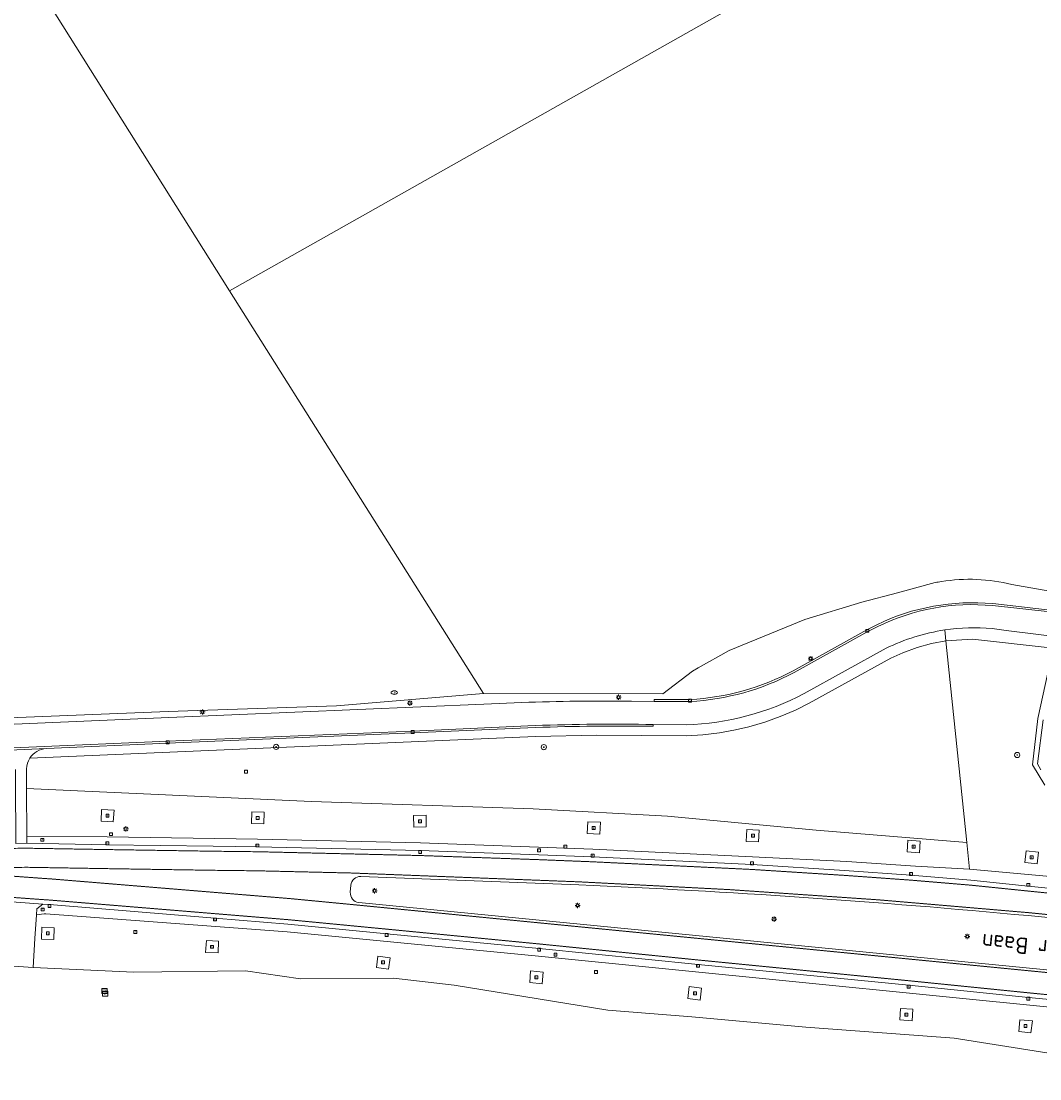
# Model space of a CAD drawing. Header units: metres. Extents: x 168032 to 180145, y 382923 to 399665.
# Tile 155 of 256: x 176974 to 177130, y 388798 to 388961. Entities that reach past the tile are written whole.
import ezdxf
from ezdxf.enums import TextEntityAlignment as Align

# ---------------------------------------------------------------- set-up
doc = ezdxf.new("R2010")
doc.units = ezdxf.units.M
doc.linetypes.add('VW-3-3_STREEP', pattern=[6, 3, -3])
doc.layers.get('0').update_dxf_attribs({"color": 8, "lineweight": 18})
for name, color, linetype, lineweight in [('B-WE-GR-BEPLANTING_CULTUUR_BOSPLANTSOEN-GV', 8, 'Continuous', 18), ('B-WE-GR-BEPLANTING_CULTUUR_HEESTERS-GV', 8, 'Continuous', 18), ('B-WE-GR-BOOM-S', 8, 'Continuous', 18), ('B-WE-GR-BOS_GEMENGD-GV', 8, 'Continuous', 18), ('B-WE-GR-BOS_NAALD-GV', 8, 'Continuous', 18), ('B-WE-IE-TERREINAFSCHEIDING_KUNSTMATIG_HEKWERK-G', 8, 'IE-TERREINAFSCHEIDING-KUNSTMATIG', 18), ('B-WE-KL-ET_KAST-S', 8, 'Continuous', 18), ('B-WE-KL-ET_LS_OV_LICHTMAST-S', 8, 'Continuous', 18), ('B-WE-KL-WATER-S', 8, 'Continuous', 18), ('B-WE-OG-TERREIN_CULTUURSCHEIDING-GV', 8, 'Continuous', 18), ('B-WE-OG-TERREIN_ERF-GV', 8, 'Continuous', 18), ('B-WE-OG-TOPOGRAFIE-T18', 8, 'Continuous', 18), ('B-WE-RI-GWA_KOLK-S', 8, 'Continuous', 18), ('B-WE-RI-GWA_RIOOLPUT-S', 8, 'Continuous', 18), ('B-WE-VH-VERHARDING_ASFALT-GV', 8, 'Continuous', 18), ('B-WE-VH-VERHARDING_BETONSTRAATSTEEN-GV', 8, 'Continuous', 18), ('B-WE-VH-VERHARDING_TEGEL-GV', 8, 'Continuous', 18), ('B-WE-VW-MARKERING_LANGS_STREEP_33-G', 8, 'VW-3-3_STREEP', 13), ('B-WE-VW-MARKERING_LANGS_STREEP_DOORGETROKKEN_3X015-G', 8, 'Continuous', 13)]:
    doc.layers.add(name, color=color, linetype=linetype, lineweight=lineweight)
doc.styles.add('NLCS-ISO', font='NLCS-ISO.ttf')
doc.styles.add('NLCS-ISO-M200-T18', font='NLCS-ISO.ttf', dxfattribs={"height": 0.36})
doc.linetypes.add('IE-TERREINAFSCHEIDING-KUNSTMATIG', pattern='A,4,[82,NLCS.SHX,S=0.75,R=90,X=0,Y=0],4,-2', length=10)

# ---------------------------------------------------------------- blocks, each defined once
blk = doc.blocks.new('SKL-ET_KAST_ELEKTRA-SO')
at = {"color": 0, "linetype": 'ByBlock', "lineweight": 18}
for points in [[(-2, 2), (2, 2), (2, 1.68), (-2, 1.68)], [(-2, 1.52), (2, 1.52), (2, -2), (-2, -2)]]:
    blk.add_lwpolyline(points, close=True, dxfattribs=at)
at = {"color": 0, "linetype": 'ByBlock', "lineweight": 18, "style": 'NLCS-ISO'}
blk.add_text('et', height=1.5, dxfattribs=at).set_placement((0, 0), align=Align.MIDDLE_CENTER)
blk = doc.blocks.new('SKL-ET_OV_LICHTMAST-SO')
at = {"color": 0, "linetype": 'ByBlock', "lineweight": 18}
for points in [[(-1.25, 0), (-2, 0)], [(-1.41, 1.41), (-0.88, 0.88)], [(0, 2), (0, 1.25)], [(0.88, 0.88), (1.41, 1.41)], [(2, 0), (1.25, 0)], [(-1.41, -1.41), (-0.88, -0.88)], [(0, -1.25), (0, -2)], [(0.88, -0.88), (1.41, -1.41)]]:
    blk.add_lwpolyline(points, dxfattribs=at)
blk.add_circle((0, 0), 1, dxfattribs=at)
blk = doc.blocks.new('SRI-KOLK-SO')
at = {"color": 0, "linetype": 'ByBlock', "lineweight": 18}
blk.add_lwpolyline([(-1.125, -1.125), (1.125, -1.125), (1.125, 1.125), (-1.125, 1.125)], close=True, dxfattribs=at)
at = {"color": 0, "linetype": 'ByBlock', "lineweight": 18, "style": 'NLCS-ISO'}
blk.add_text('k', height=1.5, dxfattribs=at).set_placement((0, 0), align=Align.MIDDLE_CENTER)
blk = doc.blocks.new('SRI-PUT_INSPECTIEPUT_RIOOLPUT-SO')
at = {"color": 0, "linetype": 'ByBlock', "lineweight": 18}
blk.add_lwpolyline([(-1.12, -1.12), (1.12, -1.12), (1.12, 1.12), (-1.12, 1.12)], close=True, dxfattribs=at)
at = {"color": 0, "linetype": 'ByBlock', "lineweight": 18, "style": 'NLCS-ISO'}
blk.add_text('r', height=1.5, dxfattribs=at).set_placement((0, 0.28), align=Align.MIDDLE_CENTER)
blk = doc.blocks.new('SKL-WATER_BRANDKRAAN_BRANDPUT-SO')
at = {"color": 0, "linetype": 'ByBlock', "lineweight": 18}
blk.add_ellipse((0, 0), major_axis=(2.5, 0), ratio=0.54, dxfattribs=at)
at = {"color": 0, "linetype": 'ByBlock', "lineweight": 18, "style": 'NLCS-ISO'}
blk.add_text('bk', height=1.5, dxfattribs=at).set_placement((0.16, 0), align=Align.MIDDLE_CENTER)
blk = doc.blocks.new('SGR-BOOM_01-SO')
at = {"linetype": 'ByBlock', "lineweight": 18}
h = blk.add_hatch(color=0, dxfattribs=at)
h.dxf.hatch_style = 1
edge = h.paths.add_edge_path()
edge.add_arc((0, 0), 0.25, 0, 360)
at = {"color": 0, "linetype": 'ByBlock', "lineweight": 18}
for radius in [2, 0.25]:
    blk.add_circle((0, 0), radius, dxfattribs=at)

msp = doc.modelspace()

# ---------------------------------------------------------------- linework, layer by layer
at = {"layer": 'B-WE-GR-BEPLANTING_CULTUUR_BOSPLANTSOEN-GV', "flags": 128}
for points in [[(176974.501, 388845.839), (176974.517, 388842.829), (177018.199, 388840.842), (177052.215, 388839.708), (177072.814, 388838.573), (177095.602, 388836.448), (177118.725, 388834.516), (177115.526, 388865.465)], [(177115.526, 388865.465), (177113.324, 388865.047), (177111.088, 388864.433), (177108.905, 388863.642), (177107.09, 388862.826), (177094.549, 388855.908), (177092.449, 388854.863), (177090.124, 388853.868), (177087.743, 388853.011), (177085.318, 388852.298), (177083.257, 388851.811), (177080.77, 388851.365), (177078.258, 388851.067), (177075.725, 388850.916), (177061.945, 388851.01), (177052.596, 388850.791), (176975.001, 388847.465)]]:
    msp.add_lwpolyline(points, dxfattribs=at)
at = {"layer": 'B-WE-GR-BEPLANTING_CULTUUR_BOSPLANTSOEN-GV'}
msp.add_lwpolyline([(176975.001, 388847.465, 0.134238), (176974.501, 388845.839)], format="xyb", dxfattribs=at)
at = {"layer": 'B-WE-GR-BEPLANTING_CULTUUR_HEESTERS-GV', "flags": 128}
for points in [[(177131.141, 388860.552), (177129.64, 388853.569), (177128.811, 388846.474), (177130.708, 388843.324)], [(177130.105, 388845.687), (177129.584, 388846.607), (177130.423, 388853.366)]]:
    msp.add_lwpolyline(points, dxfattribs=at)
at = {"layer": 'B-WE-GR-BOS_GEMENGD-GV', "flags": 128}
msp.add_lwpolyline([(177137.123, 388801.311), (177116.78, 388804.501), (177094.028, 388806.217), (177076.577, 388807.794), (177063.681, 388808.825), (177040.115, 388812.673), (177030.786, 388813.745), (177016.515, 388813.617), (177008.108, 388814.852), (176990.982, 388814.645), (176975.549, 388815.337), (176971.013, 388815.662)], dxfattribs=at)
at = {"layer": 'B-WE-GR-BOS_NAALD-GV', "flags": 128}
for points in [[(177154.989, 389068.179), (177133.402, 389090.858), (177130.558, 389093.846), (177112.479, 389112.839), (177100.009, 389133.43), (177079.64, 389165.181), (176957.828, 389095.125), (176929.661, 389080.95), (176981.056, 388999.639), (176962.253, 388988.126), (176967.82, 388979.31), (177005.63, 388919.21), (177183.257, 389019.441), (177183.603, 389021.207), (177181.826, 389023.662), (177180.292, 389026.727)], [(177005.63, 388919.21), (176967.82, 388979.31), (176793.555, 388872.703), (176795.958, 388868.804), (176796.868, 388868.818), (176800.384, 388864.497), (176801.875, 388861.595), (176802.124, 388859.965), (176808.349, 388848.759), (176809.079, 388848.859), (176877.591, 388850.149), (176934.803, 388852.243), (176966.662, 388853.446), (176996.248, 388854.649), (177022.039, 388855.509), (177044.619, 388857.422)]]:
    msp.add_lwpolyline(points, close=True, dxfattribs=at)
at = {"layer": 'B-WE-IE-TERREINAFSCHEIDING_KUNSTMATIG_HEKWERK-G', "flags": 128}
for points in [[(177108.108, 388872.858), (177113.875, 388874.418)], [(177077.532, 388861.347), (177082.26, 388864.01), (177093.904, 388868.731), (177102.608, 388871.418), (177108.108, 388872.858)], [(177198.72, 388864.315), (177190.331, 388864.321), (177184.317, 388864.5), (177180.955, 388864.798), (177164.384, 388867.346), (177125.634, 388874.116)], [(177044.619, 388857.422), (177072.099, 388857.33), (177076.65, 388860.85), (177077.532, 388861.347)]]:
    msp.add_lwpolyline(points, dxfattribs=at)
at = {"layer": 'B-WE-IE-TERREINAFSCHEIDING_KUNSTMATIG_HEKWERK-G'}
for points in [[(177114.825, 388874.575, 0.0034126), (177113.875, 388874.418)], [(177114.825, 388874.575, -0.1025993), (177125.634, 388874.116)]]:
    msp.add_lwpolyline(points, format="xyb", dxfattribs=at)
at = {"layer": 'B-WE-OG-TERREIN_CULTUURSCHEIDING-GV', "flags": 128}
for points in [[(177113.875, 388874.418), (177108.108, 388872.858), (177102.608, 388871.418), (177093.904, 388868.731), (177082.26, 388864.01), (177077.532, 388861.347), (177076.65, 388860.85), (177072.099, 388857.33), (177044.619, 388857.422), (177022.039, 388855.509), (176996.248, 388854.649), (176966.662, 388853.446)], [(177196.233, 388855.551), (177199.029, 388856.77), (177198.72, 388864.315), (177190.331, 388864.321), (177184.317, 388864.5), (177180.955, 388864.798), (177164.384, 388867.346), (177125.634, 388874.116)], [(177122.696, 388871.19), (177131.531, 388870.205), (177138.717, 388869.186), (177150.459, 388867.384), (177167.836, 388864.474), (177181.455, 388862.196), (177181.435, 388862.027), (177186.399, 388861.247)], [(177092.11, 388860.888), (177103.407, 388867.155), (177104.939, 388867.947)], [(177115.343, 388867.145), (177115.526, 388865.465), (177119.61, 388865.719), (177131.965, 388864.338)], [(177115.526, 388865.465), (177115.343, 388867.145)], [(177146.645, 388864.128), (177137.986, 388865.441), (177124.778, 388867.091), (177122.608, 388867.362)], [(176975.001, 388847.465), (177052.596, 388850.791), (177061.945, 388851.01), (177075.725, 388850.916), (177078.258, 388851.067), (177080.77, 388851.365), (177083.257, 388851.811), (177085.318, 388852.298), (177087.743, 388853.011), (177090.124, 388853.868), (177092.449, 388854.863), (177094.549, 388855.908), (177107.09, 388862.826), (177108.905, 388863.642), (177111.088, 388864.433), (177113.324, 388865.047), (177115.526, 388865.465)], [(177131.965, 388864.338), (177119.61, 388865.719), (177115.526, 388865.465), (177118.725, 388834.516), (177119.145, 388830.451), (177154.564, 388827.229)], [(177106.338, 388864.334), (177093.768, 388857.401)], [(177130.708, 388843.324), (177128.811, 388846.474), (177129.64, 388853.569), (177131.141, 388860.552)], [(176918.085, 388850.327), (176996.349, 388853.695), (177044.665, 388855.76), (177050.492, 388856.009)], [(177067.315, 388856.224), (177070.8, 388856.164), (177070.781, 388856.461), (177076.272, 388856.476)], [(177130.423, 388853.366), (177129.584, 388846.607), (177130.105, 388845.687)], [(177052.554, 388852.174), (177033.739, 388851.345), (176996.152, 388849.767), (176977.551, 388848.957)], [(177075.682, 388852.601), (177070.643, 388852.634), (177070.618, 388852.368)], [(177154.564, 388827.229), (177119.145, 388830.451), (177110.832, 388830.926), (177100.33, 388831.641), (177085.853, 388832.35), (177061.386, 388833.526), (177034.923, 388834.488), (177009.929, 388835.072), (176986.898, 388835.404), (176974.556, 388835.446), (176974.562, 388834.412), (176986.888, 388834.205), (177003.131, 388833.951), (177009.907, 388833.873), (177034.888, 388833.29), (177053.102, 388832.656), (177061.336, 388832.328), (177085.787, 388831.153), (177099.954, 388830.247), (177110.16, 388829.514), (177119.322, 388828.748), (177128.152, 388827.841), (177138.774, 388826.77)]]:
    msp.add_lwpolyline(points, dxfattribs=at)
at = {"layer": 'B-WE-OG-TERREIN_CULTUURSCHEIDING-GV'}
for points in [[(177114.825, 388874.575, 0.0034126), (177113.875, 388874.418)], [(177125.634, 388874.116, 0.1025993), (177114.825, 388874.575)], [(177104.939, 388867.947, -0.1379708), (177122.696, 388871.19)], [(177115.343, 388867.145, 0.0771809), (177106.338, 388864.334)], [(177122.608, 388867.362, 0.0593261), (177115.343, 388867.145)], [(177076.272, 388856.476, 0.1093493), (177092.11, 388860.888)], [(177093.768, 388857.401, -0.1154463), (177075.682, 388852.601)], [(177050.492, 388856.009, -0.0115917), (177067.315, 388856.224)], [(177070.618, 388852.368, 0.0132869), (177052.554, 388852.174)], [(176977.551, 388848.957, 0.2416162), (176975.001, 388847.465)]]:
    msp.add_lwpolyline(points, format="xyb", dxfattribs=at)
at = {"layer": 'B-WE-OG-TERREIN_CULTUURSCHEIDING-GV', "flags": 128}
for points in [[(176974.517, 388842.829), (176974.556, 388835.446), (176986.898, 388835.404), (177009.929, 388835.072), (177034.923, 388834.488), (177061.386, 388833.526), (177085.853, 388832.35), (177100.33, 388831.641), (177110.832, 388830.926), (177119.145, 388830.451), (177118.725, 388834.516), (177095.602, 388836.448), (177072.814, 388838.573), (177052.215, 388839.708), (177018.199, 388840.842)], [(176987.952, 388839.52), (176987.806, 388837.726), (176985.942, 388837.815), (176986.028, 388839.619)], [(177010.975, 388839.2), (177010.919, 388837.413), (177009.009, 388837.448), (177009.082, 388839.249)], [(177035.786, 388838.717), (177035.826, 388836.926), (177033.905, 388836.894), (177033.857, 388838.691), (177033.903, 388838.692)], [(177062.527, 388837.641), (177062.439, 388835.819), (177060.508, 388835.914), (177060.595, 388837.711)], [(177086.89, 388836.451), (177086.8, 388834.616), (177084.905, 388834.696), (177084.997, 388836.526), (177086.849, 388836.453)], [(177111.58, 388834.742), (177111.451, 388832.956), (177109.579, 388833.127), (177109.698, 388834.908)], [(177129.739, 388833.072), (177129.524, 388831.264), (177127.692, 388831.46), (177127.627, 388831.467), (177127.829, 388833.253)], [(176976.075, 388824.36), (176976.021, 388823.436), (176977.221, 388823.603), (176977.473, 388823.603), (177014.478, 388820.81), (177053.036, 388817.08), (177153.496, 388807.092), (177153.546, 388808.103), (177153.558, 388808.331), (177146.914, 388808.938), (177137.344, 388809.878), (177128.201, 388810.777), (177109.828, 388812.633), (177077.511, 388815.816), (177053.154, 388818.275), (177029.781, 388820.548), (177014.586, 388822.006), (177003.417, 388822.924), (176978.048, 388825.014), (176977.032, 388825.081)], [(177053.036, 388817.08), (177014.478, 388820.81), (176977.473, 388823.603), (176977.221, 388823.603), (176976.021, 388823.436), (176975.808, 388819.784), (176975.549, 388815.337), (176990.982, 388814.645), (177008.108, 388814.852), (177016.515, 388813.617), (177030.786, 388813.745), (177040.115, 388812.673), (177063.681, 388808.825), (177076.577, 388807.794), (177094.028, 388806.217), (177116.78, 388804.501), (177137.123, 388801.311), (177148.642, 388798.717), (177153.055, 388798.274), (177153.181, 388800.793), (177153.33, 388803.776), (177153.496, 388807.092)], [(176976.804, 388819.723), (176976.861, 388821.55), (176978.738, 388821.464), (176978.714, 388819.655)], [(177001.982, 388817.672), (177002.089, 388819.483), (177003.959, 388819.41), (177003.911, 388817.586)], [(177030.033, 388815.089), (177028.164, 388815.341), (177028.384, 388817.123), (177030.262, 388816.861)], [(177051.696, 388813.069), (177051.833, 388814.872), (177053.751, 388814.619), (177053.581, 388812.841)], [(177075.931, 388810.624), (177076.149, 388812.421), (177078.053, 388812.164), (177077.816, 388810.35)], [(177108.543, 388809.086), (177110.448, 388808.945), (177110.347, 388807.163), (177108.461, 388807.313)], [(177126.688, 388805.553), (177126.835, 388807.353), (177128.777, 388807.165), (177128.554, 388805.342)]]:
    msp.add_lwpolyline(points, close=True, dxfattribs=at)
at = {"layer": 'B-WE-OG-TERREIN_ERF-GV', "flags": 128}
for points in [[(177183.257, 389019.441), (177005.63, 388919.21), (177044.619, 388857.422), (177072.099, 388857.33), (177076.65, 388860.85), (177077.532, 388861.347), (177082.26, 388864.01), (177093.904, 388868.731), (177102.608, 388871.418), (177108.108, 388872.858), (177113.875, 388874.418)], [(177125.634, 388874.116), (177164.384, 388867.346)]]:
    msp.add_lwpolyline(points, dxfattribs=at)
at = {"layer": 'B-WE-OG-TERREIN_ERF-GV'}
for points in [[(177113.875, 388874.418, -0.0034126), (177114.825, 388874.575)], [(177114.825, 388874.575, -0.1025993), (177125.634, 388874.116)]]:
    msp.add_lwpolyline(points, format="xyb", dxfattribs=at)
at = {"layer": 'B-WE-VH-VERHARDING_ASFALT-GV'}
for points in [[(177122.66, 388870.892, 0.1378875), (177105.071, 388867.678)], [(177106.338, 388864.334, -0.0771809), (177115.343, 388867.145)], [(177115.343, 388867.145, -0.0593261), (177122.608, 388867.362)], [(177092.251, 388860.623, -0.1094133), (177076.288, 388856.176)], [(177075.682, 388852.601, 0.1154463), (177093.768, 388857.401)], [(177067.315, 388856.224, 0.0115917), (177050.492, 388856.009)], [(177052.541, 388852.474, -0.0152477), (177070.643, 388852.634)], [(177024.251, 388827.972, -0.3930409), (177025.775, 388829.336)], [(177059.242, 388828.037, -0.012585), (177128.131, 388823.312)], [(177025.48, 388825.322, -0.3968552), (177024.169, 388826.904)]]:
    msp.add_lwpolyline(points, format="xyb", dxfattribs=at)
at = {"layer": 'B-WE-VH-VERHARDING_ASFALT-GV', "flags": 128}
for points in [[(177186.399, 388861.247), (177181.435, 388862.027), (177167.787, 388864.178), (177150.413, 388867.087), (177138.675, 388868.889), (177131.498, 388869.907), (177122.66, 388870.892)], [(177105.071, 388867.678), (177103.553, 388866.893), (177092.251, 388860.623)], [(177122.608, 388867.362), (177124.778, 388867.091), (177137.986, 388865.441), (177146.645, 388864.128), (177180.42, 388858.488), (177180.861, 388858.435), (177180.844, 388858.313), (177183.697, 388857.971)], [(177093.768, 388857.401), (177106.338, 388864.334)], [(177050.492, 388856.009), (177044.665, 388855.76), (176996.349, 388853.695), (176918.085, 388850.327), (176903.786, 388849.663), (176892.914, 388849.046), (176880.19, 388848.572), (176866.783, 388848.271), (176815.159, 388847.094), (176809.289, 388846.813), (176802.371, 388846.482), (176801.129, 388846.423), (176797.399, 388846.402), (176796.011, 388846.292), (176781.029, 388847.505)], [(177076.288, 388856.176), (177070.8, 388856.164), (177067.315, 388856.224)], [(176685.864, 388846.213), (176714.102, 388845.666), (176752.634, 388844.778), (176774.011, 388844.481), (176779.983, 388844.081), (176794.699, 388842.903), (176801.689, 388842.903), (176815.276, 388843.596), (176859.791, 388844.566), (176880.311, 388845.002), (176892.872, 388845.485), (176912.108, 388846.535), (176934.1, 388847.488), (176937.325, 388847.536), (176961.758, 388848.581), (176996.139, 388850.067), (177033.726, 388851.645), (177052.541, 388852.474)], [(177070.643, 388852.634), (177075.682, 388852.601)], [(177128.131, 388823.312), (177138.341, 388822.294), (177154.178, 388820.73), (177154.201, 388821.195), (177154.261, 388822.385), (177154.384, 388824.849), (177154.406, 388825.288), (177148.79, 388825.761), (177138.774, 388826.77), (177128.152, 388827.841), (177119.322, 388828.748), (177110.16, 388829.514), (177099.954, 388830.247), (177085.787, 388831.153), (177061.336, 388832.328), (177053.102, 388832.656), (177034.888, 388833.29), (177009.907, 388833.873), (177003.131, 388833.951), (176986.888, 388834.205), (176974.562, 388834.412), (176972.876, 388834.393)], [(177025.775, 388829.336), (177059.242, 388828.037)], [(177024.169, 388826.904), (177024.251, 388827.972)], [(176943.259, 388826.846), (176954.378, 388826.388), (176962.291, 388826.062), (176969.452, 388825.634), (176977.032, 388825.081), (176978.048, 388825.014), (177003.417, 388822.924), (177014.586, 388822.006), (177029.781, 388820.548), (177053.154, 388818.275), (177077.511, 388815.816), (177109.828, 388812.633), (177128.201, 388810.777), (177137.344, 388809.878), (177146.914, 388808.938), (177153.558, 388808.331), (177153.58, 388808.771), (177153.763, 388812.433), (177153.783, 388812.837), (177137.738, 388814.335), (177025.48, 388825.322)]]:
    msp.add_lwpolyline(points, dxfattribs=at)
at = {"layer": 'B-WE-VH-VERHARDING_BETONSTRAATSTEEN-GV'}
for points in [[(177122.696, 388871.19, 0.1379708), (177104.939, 388867.947)], [(177105.071, 388867.678, -0.1378875), (177122.66, 388870.892)], [(177092.11, 388860.888, -0.1093493), (177076.272, 388856.476)], [(177076.288, 388856.176, 0.1094133), (177092.251, 388860.623)], [(177070.643, 388852.634, 0.0152477), (177052.541, 388852.474)], [(177052.554, 388852.174, -0.0132869), (177070.618, 388852.368)], [(177025.775, 388829.336, 0.3930409), (177024.251, 388827.972)], [(177128.131, 388823.312, 0.012585), (177059.242, 388828.037)], [(177024.169, 388826.904, 0.3968552), (177025.48, 388825.322)]]:
    msp.add_lwpolyline(points, format="xyb", dxfattribs=at)
at = {"layer": 'B-WE-VH-VERHARDING_BETONSTRAATSTEEN-GV', "flags": 128}
for points in [[(177122.66, 388870.892), (177131.498, 388869.907), (177138.675, 388868.889), (177150.413, 388867.087), (177167.787, 388864.178), (177181.435, 388862.027), (177181.455, 388862.196), (177167.836, 388864.474), (177150.459, 388867.384), (177138.717, 388869.186), (177131.531, 388870.205), (177122.696, 388871.19)], [(177104.939, 388867.947), (177103.407, 388867.155), (177092.11, 388860.888)], [(177092.251, 388860.623), (177103.553, 388866.893), (177105.071, 388867.678)], [(177076.272, 388856.476), (177070.781, 388856.461), (177070.8, 388856.164), (177076.288, 388856.176)], [(177052.541, 388852.474), (177033.726, 388851.645), (176996.139, 388850.067), (176961.758, 388848.581), (176937.325, 388847.536), (176937.346, 388847.215), (176961.771, 388848.281), (176969.6, 388848.611), (176977.551, 388848.957), (176996.152, 388849.767), (177033.739, 388851.345), (177052.554, 388852.174)], [(177070.618, 388852.368), (177070.643, 388852.634)], [(177059.242, 388828.037), (177025.775, 388829.336)], [(177024.251, 388827.972), (177024.169, 388826.904)], [(177025.48, 388825.322), (177137.738, 388814.335), (177153.783, 388812.837), (177153.795, 388813.072), (177154.167, 388820.517), (177154.178, 388820.73), (177138.341, 388822.294), (177128.131, 388823.312)]]:
    msp.add_lwpolyline(points, dxfattribs=at)
for points in [[(176987.952, 388839.52), (176986.028, 388839.619), (176985.942, 388837.815), (176987.806, 388837.726)], [(177010.975, 388839.2), (177009.082, 388839.249), (177009.009, 388837.448), (177010.919, 388837.413)], [(177035.786, 388838.717), (177033.903, 388838.692), (177033.857, 388838.691), (177033.905, 388836.894), (177035.826, 388836.926)], [(177062.527, 388837.641), (177060.595, 388837.711), (177060.508, 388835.914), (177062.439, 388835.819)], [(177086.89, 388836.451), (177086.849, 388836.453), (177084.997, 388836.526), (177084.905, 388834.696), (177086.8, 388834.616)], [(177111.58, 388834.742), (177109.698, 388834.908), (177109.579, 388833.127), (177111.451, 388832.956)], [(177129.739, 388833.072), (177127.829, 388833.253), (177127.627, 388831.467), (177127.692, 388831.46), (177129.524, 388831.264)], [(176976.021, 388823.436), (176976.075, 388824.36), (176977.032, 388825.081), (176969.452, 388825.634), (176970.305, 388824.707), (176970.381, 388823.737), (176970.666, 388820.1), (176971.013, 388815.662), (176975.549, 388815.337), (176975.808, 388819.784)], [(176978.738, 388821.464), (176976.861, 388821.55), (176976.804, 388819.723), (176978.714, 388819.655)], [(177003.959, 388819.41), (177002.089, 388819.483), (177001.982, 388817.672), (177003.911, 388817.586)], [(177030.262, 388816.861), (177028.384, 388817.123), (177028.164, 388815.341), (177030.033, 388815.089)], [(177053.751, 388814.619), (177051.833, 388814.872), (177051.696, 388813.069), (177053.581, 388812.841)], [(177078.053, 388812.164), (177076.149, 388812.421), (177075.931, 388810.624), (177077.816, 388810.35)], [(177110.448, 388808.945), (177108.543, 388809.086), (177108.461, 388807.313), (177110.347, 388807.163)], [(177128.777, 388807.165), (177126.835, 388807.353), (177126.688, 388805.553), (177128.554, 388805.342)]]:
    msp.add_lwpolyline(points, close=True, dxfattribs=at)
at = {"layer": 'B-WE-VH-VERHARDING_TEGEL-GV', "flags": 128}
for points in [[(176977.551, 388848.957), (176969.6, 388848.611)], [(176972.796, 388845.754), (176972.816, 388842.876), (176972.868, 388835.452), (176972.876, 388834.393), (176974.562, 388834.412), (176974.556, 388835.446), (176974.517, 388842.829)], [(176974.517, 388842.829), (176974.501, 388845.839)]]:
    msp.add_lwpolyline(points, dxfattribs=at)
at = {"layer": 'B-WE-VH-VERHARDING_TEGEL-GV'}
for points in [[(176975.001, 388847.465, -0.2416162), (176977.551, 388848.957)], [(176974.501, 388845.839, -0.134238), (176975.001, 388847.465)]]:
    msp.add_lwpolyline(points, format="xyb", dxfattribs=at)
at = {"layer": 'B-WE-VW-MARKERING_LANGS_STREEP_33-G', "const_width": 0.15, "flags": 128}
for points in [[(177024.363, 388832.784), (177009.894, 388833.122), (177003.121, 388833.2), (176986.876, 388833.454), (176974.56, 388833.661), (176972.883, 388833.642), (176961.451, 388833.552), (176937.025, 388833.624), (176916.578, 388833.566), (176905.314, 388833.423), (176891.107, 388833.255), (176867.702, 388832.666), (176856.475, 388832.272), (176843.291, 388831.854), (176820.842, 388830.895), (176808.424, 388830.31), (176795.433, 388829.774), (176788.862, 388829.503)], [(177024.363, 388832.784), (177034.866, 388832.539), (177053.074, 388831.906), (177061.303, 388831.578), (177085.745, 388830.403), (177099.903, 388829.498), (177110.102, 388828.765), (177119.252, 388828), (177128.076, 388827.094), (177138.699, 388826.023), (177148.721, 388825.013), (177153.672, 388824.596), (177154.368, 388824.537), (177171.22, 388822.856), (177179.79, 388822.28), (177182.391, 388822.105), (177185.322, 388822.183)], [(176943.287, 388827.537), (176954.406, 388827.079), (176962.326, 388826.752), (176969.498, 388826.324), (176977.08, 388825.771), (176978.099, 388825.703), (177003.474, 388823.613), (177014.647, 388822.695), (177023.682, 388821.828)], [(177185.656, 388805.907), (177179.783, 388806.499), (177178.016, 388806.665), (177153.592, 388809.022), (177152.135, 388809.155), (177146.979, 388809.626), (177137.412, 388810.566), (177128.27, 388811.465), (177109.897, 388813.321), (177077.58, 388816.504), (177053.222, 388818.963), (177029.847, 388821.236), (177023.682, 388821.828)]]:
    msp.add_lwpolyline(points, dxfattribs=at)
at = {"layer": 'B-WE-VW-MARKERING_LANGS_STREEP_DOORGETROKKEN_3X015-G', "const_width": 0.15, "flags": 128}
for points in [[(177024.295, 388829.859), (177009.843, 388830.196), (177003.081, 388830.274), (176986.828, 388830.528), (176974.552, 388830.734), (176972.911, 388830.716), (176961.458, 388830.626), (176946.145, 388830.671)], [(176946.145, 388830.671), (176954.54, 388830.325), (176962.49, 388829.997), (176969.713, 388829.566), (176977.305, 388829.012), (176978.339, 388828.944), (177003.741, 388826.851), (177014.936, 388825.931), (177023.992, 388825.062)]]:
    msp.add_lwpolyline(points, dxfattribs=at)
at = {"layer": 'B-WE-VW-MARKERING_LANGS_STREEP_DOORGETROKKEN_3X015-G', "flags": 128}
for points in [[(177187.237, 388817.9, 0.15, 0.15, 0), (177180.427, 388818.564, 0.15, 0.15, 0), (177179.317, 388818.673, 0.15, 0.15, 0), (177154.201, 388821.195, 0.15, 0.15, 0), (177153.342, 388821.28, 0.15, 0.15, 0), (177138.387, 388822.757, 0.15, 0.15, 0), (177128.176, 388823.775, 0.15, 0.15, 0.0125854), (177059.261, 388828.502, 0.15, 0.15, 0), (177024.295, 388829.859, 0, 0, 0)], [(177023.992, 388825.062, 0.15, 0.15, 0), (177137.7, 388813.933, 0.15, 0.15, 0), (177153.763, 388812.433, 0.15, 0.15, 0), (177178.38, 388810.024, 0.15, 0.15, 0), (177187.991, 388809.083, 0.15, 0.15, 0), (177190.551, 388808.791, 0, 0, 0)]]:
    msp.add_lwpolyline(points, format="xyseb", dxfattribs=at)

# ---------------------------------------------------------------- block references
at = {"layer": 'B-WE-GR-BOOM-S', "xscale": 0.2, "yscale": 0.2, "zscale": 0.2}
for p in [(177012.788, 388849.208), (177053.852, 388849.173), (177126.463, 388847.963)]:
    msp.add_blockref('SGR-BOOM_01-SO', p, dxfattribs=at)
at = {"layer": 'B-WE-KL-ET_KAST-S', "xscale": 0.2, "yscale": 0.2, "zscale": 0.2}
for p in [(176986.477, 388811.757), (176986.56, 388811.345)]:
    msp.add_blockref('SKL-ET_KAST_ELEKTRA-SO', p, dxfattribs=at)
at = {"layer": 'B-WE-KL-ET_LS_OV_LICHTMAST-S', "xscale": 0.2, "yscale": 0.2, "zscale": 0.2}
for p in [(177094.787, 388862.74), (177065.327, 388856.831), (177001.486, 388854.565), (177033.305, 388855.933), (176989.742, 388836.62), (177027.902, 388827.127), (177059.039, 388824.888), (177089.166, 388822.782), (177118.797, 388820.12)]:
    msp.add_blockref('SKL-ET_OV_LICHTMAST-SO', p, dxfattribs=at)
at = {"layer": 'B-WE-KL-WATER-S', "xscale": 0.2, "yscale": 0.2, "zscale": 0.2}
msp.add_blockref('SKL-WATER_BRANDKRAAN_BRANDPUT-SO', (177030.922, 388857.537), dxfattribs=at)
at = {"layer": 'B-WE-RI-GWA_KOLK-S', "xscale": 0.2, "yscale": 0.2, "zscale": 0.2}
for p in [(177103.47, 388867.018), (177076.283, 388856.32), (177033.755, 388851.492), (176996.145, 388849.926), (176986.933, 388838.652), (177009.972, 388838.305), (177034.851, 388837.801), (177061.496, 388836.763), (177085.938, 388835.568), (176986.889, 388834.405), (177009.909, 388834.073), (177110.571, 388833.904), (177034.883, 388833.09), (177061.344, 388832.528), (177128.655, 388832.267), (177085.797, 388831.353), (177110.174, 388829.713), (177128.172, 388828.04), (176978.032, 388824.815), (177003.401, 388822.725), (176977.776, 388820.591), (177029.762, 388820.349), (177002.958, 388818.534), (177053.134, 388818.076), (177029.167, 388816.143), (177077.491, 388815.617), (177052.699, 388813.831), (177077.018, 388811.398), (177109.808, 388812.434), (177128.181, 388810.578), (177109.455, 388808.127), (177127.725, 388806.384)]:
    msp.add_blockref('SRI-KOLK-SO', p, dxfattribs=at)
at = {"layer": 'B-WE-RI-GWA_RIOOLPUT-S', "xscale": 0.2, "yscale": 0.2, "zscale": 0.2}
for p in [(177008.171, 388845.421), (176987.467, 388835.811), (176976.954, 388834.945), (177057.137, 388833.881), (177053.101, 388833.32), (176977.005, 388824.259), (176991.211, 388820.793), (177055.647, 388817.335), (177061.861, 388814.686)]:
    msp.add_blockref('SRI-PUT_INSPECTIEPUT_RIOOLPUT-SO', p, dxfattribs=at)

# ---------------------------------------------------------------- texts
at = {"layer": 'B-WE-OG-TOPOGRAFIE-T18', "style": 'NLCS-ISO-M200-T18'}
msp.add_text('Wolfsputter Baan', height=2.5, rotation=174.4, dxfattribs=at).set_placement((177134.104, 388818.398), align=Align.MIDDLE)

doc.saveas('drawing.dxf')
